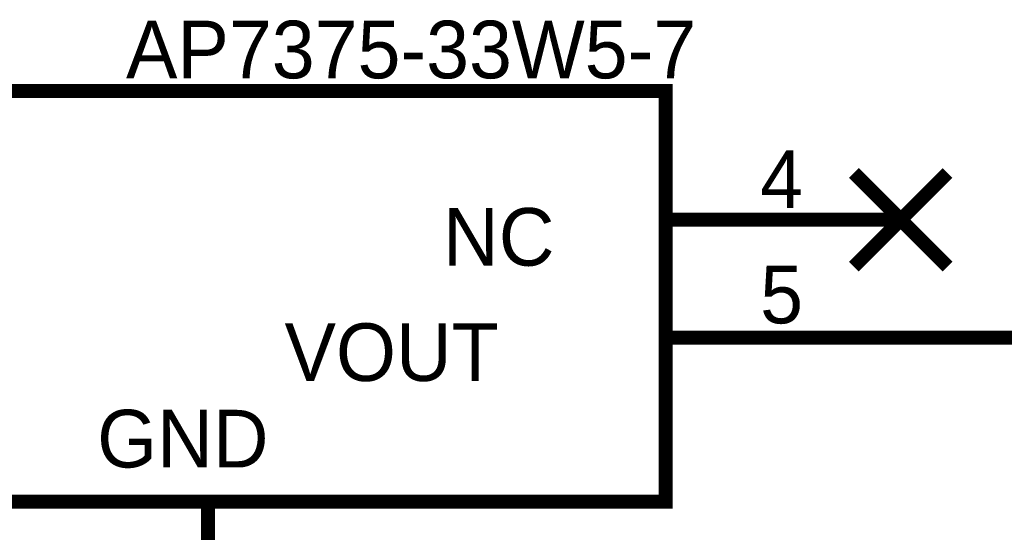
# Model space of a CAD drawing. Header units: inches. Extents: x 0 to 292, y 0 to 193.
# Tile 190 of 256: x 225 to 247, y 67 to 78. Entities that reach past the tile are written whole.
import ezdxf

# ---------------------------------------------------------------- set-up
doc = ezdxf.new("R2010")
doc.units = ezdxf.units.IN
doc.layers.add('Sheet', color=255, linetype='Continuous')

msp = doc.modelspace()

# ---------------------------------------------------------------- linework, layer by layer
at = {"layer": 'Sheet'}
for points in [[(220.712, 76.444, 0.3, 0.3, 0), (239.241, 76.444, 0.3, 0.3, 0), (239.241, 67.556, 0.3, 0.3, 0), (220.712, 67.556, 0.3, 0.3, 0), (220.712, 76.444, 0.3, 0.3, 0)], [(220.712, 76.444, 0.0991, 0.0991, 0), (220.712, 67.556, 0.0991, 0.0991, 0), (239.241, 67.556, 0.0991, 0.0991, 0), (239.241, 76.444, 0.0991, 0.0991, 0), (220.712, 76.444, 0.0991, 0.0991, 0), (220.712, 76.444, 0.0991, 0.0991, 0)]]:
    msp.add_lwpolyline(points, format="xyseb", close=True, dxfattribs=at)
for points in [[(243.313, 72.643, 0.3, 0.3, 0), (245.339, 74.67, 0.3, 0.3, 0)], [(243.313, 74.67, 0.3, 0.3, 0), (245.339, 72.643, 0.3, 0.3, 0)], [(239.241, 73.657, 0.3, 0.3, 0), (244.326, 73.657, 0.3, 0.3, 0)], [(239.241, 71.104, 0.3, 0.3, 0), (244.326, 71.104, 0.3, 0.3, 0)], [(244.326, 71.104, 0.3, 0.3, 0), (249.392, 71.104, 0.3, 0.3, 0)], [(229.343, 67.556, 0.3, 0.3, 0), (229.343, 65.022, 0.3, 0.3, 0)]]:
    msp.add_lwpolyline(points, format="xyseb", dxfattribs=at)

# ---------------------------------------------------------------- texts
for s, height, p in [('AP7375-33W5-7', 1.24743, (227.57, 76.717)), ('4', 1.247, (241.286, 73.91)), ('NC', 1.2474, (234.428, 72.663)), ('5', 1.247, (241.286, 71.415)), ('VOUT', 1.2474, (230.999, 70.168)), ('GND', 1.2474, (226.946, 68.297))]:
    msp.add_text(s, height=height, dxfattribs=at).set_placement(p)

doc.saveas('drawing.dxf')
